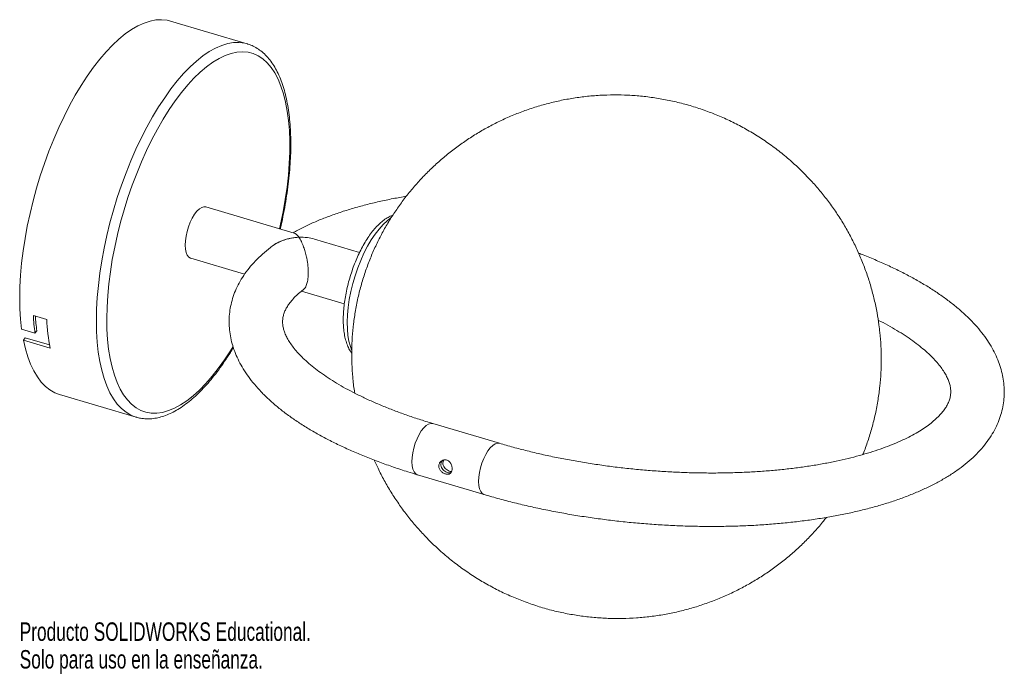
# Model space of a CAD drawing. Header units: millimetres. Extents: x -147 to 110, y -86 to 86.
import ezdxf

# ---------------------------------------------------------------- set-up
doc = ezdxf.new("R2010")
doc.units = ezdxf.units.MM
doc.styles.add('SLDTEXTSTYLE0', font='TXT', dxfattribs={"width": 0.7})

msp = doc.modelspace()

# ---------------------------------------------------------------- linework, layer by layer
at = {"color": 7, "linetype": 'Continuous', "lineweight": 15}
for p, q in [((-87.97, 79.35), (-108.04, 85.32)), ((-87.97, 79.35), (-87.92, 79.34)), ((-75.64, 29.79), (-98.77, 36.66)), ((-58.56, 24.71), (-70.32, 28.21)), ((-102.75, 23.24), (-88.63, 19.04)), ((-73.73, 14.61), (-62.55, 11.29)), ((-140.43, 7.19), (-143.92, 8.22)), ((-143.5, 3.58), (-146.99, 4.62)), ((-143.5, 3.58), (-143.02, 4.2)), ((-146.52, 1.76), (-146.04, 2.39)), ((-146.52, 1.76), (-139.54, -0.31)), ((-146.04, 2.39), (-139.69, 0.5)), ((-137.1, -12.45), (-117.04, -18.42)), ((-116.89, -18.46), (-117.04, -18.42)), ((-21.98, -25.26), (-39.43, -20.07)), ((-43.42, -33.49), (-25.97, -38.68))]:
    msp.add_line(p, q, dxfattribs=at)
at = {"color": 7, "linetype": 'Continuous', "lineweight": 15, "flags": 128}
for points in [[(-108.04, 85.32), (-108.94, 85.54), (-110.37, 85.68), (-111.86, 85.61), (-113.4, 85.32), (-114.97, 84.8), (-116.59, 84.07), (-118.22, 83.12), (-119.88, 81.96), (-121.55, 80.59), (-123.23, 79.03), (-124.9, 77.27), (-126.56, 75.33), (-128.2, 73.21), (-129.82, 70.93), (-131.41, 68.49), (-132.95, 65.91), (-134.45, 63.19), (-135.89, 60.36), (-137.28, 57.41), (-138.6, 54.37), (-139.84, 51.25), (-141.01, 48.06), (-142.1, 44.83), (-143.09, 41.55), (-144, 38.25), (-144.8, 34.94), (-145.51, 31.64), (-146.11, 28.35), (-146.61, 25.11), (-147, 21.92), (-147.28, 18.79), (-147.45, 15.74), (-147.5, 12.79), (-147.44, 9.94), (-147.27, 7.21), (-146.99, 4.62)], [(-102.75, 23.24), (-102.79, 23.25), (-103.26, 23.53), (-103.64, 24.03), (-103.93, 24.73), (-104.11, 25.61), (-104.18, 26.63), (-104.13, 27.77), (-103.97, 28.98), (-103.69, 30.23), (-103.32, 31.47), (-102.86, 32.65), (-102.33, 33.74), (-101.74, 34.71), (-101.12, 35.51), (-100.49, 36.12), (-99.87, 36.52), (-99.28, 36.7), (-98.77, 36.66)], [(-102.75, 23.24), (-102.79, 23.25), (-103.26, 23.53), (-103.64, 24.03), (-103.93, 24.73), (-104.11, 25.61), (-104.18, 26.63), (-104.13, 27.77), (-103.97, 28.98), (-103.69, 30.23), (-103.32, 31.47), (-102.86, 32.65), (-102.33, 33.74), (-101.74, 34.71), (-101.12, 35.51), (-100.49, 36.12), (-99.87, 36.52), (-99.28, 36.7), (-98.77, 36.66)], [(-146.52, 1.76), (-146, -0.51), (-145.37, -2.63), (-144.64, -4.56), (-143.81, -6.31), (-142.88, -7.86), (-141.86, -9.21), (-140.76, -10.35), (-139.57, -11.29), (-138.3, -12), (-137.1, -12.45)], [(-21.98, -25.26), (-22.49, -25.21), (-23.08, -25.39), (-23.71, -25.79), (-24.34, -26.41), (-24.96, -27.21), (-25.54, -28.17), (-26.07, -29.27), (-26.54, -30.45), (-26.91, -31.69), (-27.18, -32.93), (-27.35, -34.15), (-27.4, -35.28), (-27.33, -36.31), (-27.15, -37.19), (-26.86, -37.89), (-26.47, -38.39), (-26, -38.67), (-25.97, -38.68)], [(-21.98, -25.26), (-22.49, -25.21), (-23.08, -25.39), (-23.71, -25.79), (-24.34, -26.41), (-24.96, -27.21), (-25.54, -28.17), (-26.07, -29.27), (-26.54, -30.45), (-26.91, -31.69), (-27.18, -32.93), (-27.35, -34.15)], [(-27.35, -34.15), (-27.4, -35.28), (-27.33, -36.31), (-27.15, -37.19), (-26.86, -37.89), (-26.47, -38.39), (-26, -38.67), (-25.97, -38.68)]]:
    msp.add_lwpolyline(points, dxfattribs=at)
at = {"color": 8, "linetype": 'Continuous', "lineweight": 15, "flags": 128}
for points in [[(-126.93, -1.35), (-127.21, 1.26), (-127.38, 4.01), (-127.43, 6.87), (-127.38, 9.84), (-127.21, 12.91), (-126.92, 16.06), (-126.53, 19.27), (-126.03, 22.53), (-125.41, 25.83), (-124.7, 29.15), (-123.88, 32.48), (-122.97, 35.8), (-121.96, 39.09), (-120.86, 42.35), (-119.68, 45.55), (-118.42, 48.68), (-117.09, 51.73), (-115.69, 54.68), (-114.23, 57.52), (-112.72, 60.24), (-111.16, 62.82), (-109.56, 65.25), (-107.93, 67.53), (-106.28, 69.63), (-104.61, 71.56), (-102.92, 73.3), (-101.24, 74.84), (-99.56, 76.19), (-97.9, 77.32), (-96.25, 78.24), (-94.64, 78.94), (-93.06, 79.42), (-91.52, 79.68), (-90.04, 79.71), (-88.61, 79.52), (-87.97, 79.35)], [(-79.5, 30.93), (-79.23, 32.14), (-78.55, 35.4), (-77.99, 38.63), (-77.53, 41.82), (-77.18, 44.95), (-76.95, 48.01), (-76.83, 50.99), (-76.82, 53.86), (-76.92, 56.62), (-77.14, 59.25), (-77.48, 61.75), (-77.92, 64.09), (-78.47, 66.27), (-79.13, 68.28), (-79.89, 70.1), (-80.76, 71.73), (-81.71, 73.17), (-82.76, 74.39), (-83.89, 75.41), (-85.11, 76.21), (-86.39, 76.79), (-87.75, 77.14), (-89.17, 77.27), (-90.64, 77.18), (-92.16, 76.86), (-93.73, 76.31), (-95.32, 75.55), (-96.95, 74.57), (-98.59, 73.37), (-100.24, 71.97), (-101.89, 70.37), (-103.54, 68.58), (-105.17, 66.6), (-106.79, 64.44), (-108.37, 62.13), (-109.92, 59.66), (-111.43, 57.04), (-112.88, 54.3), (-114.28, 51.45), (-115.61, 48.49), (-116.87, 45.44), (-118.05, 42.32), (-119.16, 39.13), (-120.17, 35.91), (-121.09, 32.66), (-121.92, 29.39), (-122.64, 26.13), (-123.26, 22.88), (-123.77, 19.67), (-124.18, 16.51), (-124.47, 13.41), (-124.65, 10.39), (-124.71, 7.46), (-124.66, 4.64), (-124.5, 1.95), (-124.22, -0.62), (-124.22, -0.62)], [(-60.63, -0.75), (-60.96, 0.11), (-61.34, 1.47), (-61.61, 2.99), (-61.76, 4.65), (-61.8, 6.45), (-61.73, 8.35), (-61.55, 10.33), (-61.25, 12.38), (-60.84, 14.46), (-60.33, 16.55), (-59.73, 18.63), (-59.03, 20.67), (-58.25, 22.65), (-57.4, 24.54), (-56.49, 26.33), (-55.52, 28), (-54.51, 29.51), (-53.47, 30.86), (-52.42, 32.03), (-51.36, 33.01), (-50.35, 33.76)], [(-124.22, -0.62), (-123.83, -3.04), (-123.34, -5.3), (-122.73, -7.4), (-122.02, -9.31), (-121.21, -11.04), (-120.3, -12.58), (-119.3, -13.91), (-118.2, -15.03), (-117.03, -15.94), (-115.78, -16.63), (-114.46, -17.09), (-113.07, -17.34), (-111.62, -17.35), (-110.12, -17.15), (-108.58, -16.71), (-107, -16.06), (-105.39, -15.19), (-103.76, -14.1), (-102.11, -12.8), (-100.46, -11.3), (-98.8, -9.6), (-97.16, -7.71), (-95.54, -5.64), (-93.94, -3.41), (-92.37, -1.01), (-91.68, 0.1)], [(-117.04, -18.42), (-117.09, -18.4), (-118.42, -17.87), (-119.68, -17.13), (-120.86, -16.16), (-121.96, -14.98), (-122.97, -13.6), (-123.88, -12.01), (-124.7, -10.23), (-125.42, -8.27), (-126.03, -6.12), (-126.53, -3.81), (-126.93, -1.35)], [(-39.43, -20.07), (-39.94, -20.03), (-40.53, -20.21), (-41.15, -20.61), (-41.78, -21.22), (-42.4, -22.02), (-42.99, -22.99), (-43.52, -24.08), (-43.98, -25.26), (-44.36, -26.5), (-44.63, -27.75), (-44.79, -28.96)], [(-44.79, -28.96), (-44.84, -30.1), (-44.78, -31.12), (-44.6, -32), (-44.31, -32.7), (-43.92, -33.2), (-43.45, -33.48), (-43.42, -33.49)]]:
    msp.add_lwpolyline(points, dxfattribs=at)
at = {"color": 7, "linetype": 'Continuous', "lineweight": 15}
for centre, radius, start, end in [((-86.55, 11.08), 57.44, 182.8473, 187.5004), ((-88.37, 11.43), 55.13, 183.4974, 187.5331), ((-87.72, 9.64), 52.77, 182.6642, 190.8666)]:
    msp.add_arc(centre, radius, start, end, dxfattribs=at)
for points, knots in [([(-79.33, 30.88), (-79.31, 30.94), (-79.04, 32.03), (-78.6, 34.17), (-78, 37.28), (-77.51, 40.37), (-77.11, 43.41), (-76.82, 46.4), (-76.63, 49.33), (-76.54, 52.19), (-76.56, 54.96), (-76.68, 57.63), (-76.9, 60.2), (-77.24, 62.65), (-77.68, 64.98), (-78.22, 67.18), (-78.88, 69.23), (-79.64, 71.14), (-80.52, 72.88), (-81.5, 74.44), (-82.58, 75.82), (-83.75, 77.01), (-85.01, 77.99), (-86.34, 78.74), (-87.32, 79.18), (-87.86, 79.31), (-87.91, 79.33)], [0, 0, 0, 0, 0.0023763, 0.047478, 0.0925947, 0.1377329, 0.1828997, 0.2281025, 0.2733497, 0.3186506, 0.3640153, 0.409455, 0.4549811, 0.5006048, 0.546335, 0.5921747, 0.6381148, 0.6841232, 0.7300994, 0.7758871, 0.821269, 0.8659956, 0.9098669, 0.9528322, 0.9950399, 1, 1, 1, 1]), ([(77.35, 5.75), (77.19, 6.8), (76.87, 9.02), (76.16, 12.38), (75.26, 15.81), (74.18, 19.2), (72.93, 22.54), (71.51, 25.81), (69.91, 29.01), (68.15, 32.13), (66.24, 35.15), (64.16, 38.08), (61.94, 40.89), (59.48, 43.69), (56.78, 46.45), (53.84, 49.14), (50.76, 51.64), (47.57, 53.94), (44.27, 56.05), (40.87, 57.97), (37.4, 59.68), (33.85, 61.19), (30.24, 62.49), (26.59, 63.59), (22.9, 64.48), (19.18, 65.17), (15.46, 65.66), (11.73, 65.94), (8, 66.02), (4.3, 65.91), (0.63, 65.6), (-3.01, 65.09), (-6.59, 64.41), (-10.12, 63.54), (-13.58, 62.49), (-16.96, 61.27), (-20.26, 59.89), (-23.46, 58.35), (-26.57, 56.65), (-29.57, 54.81), (-32.46, 52.83), (-35.22, 50.72), (-37.87, 48.49), (-40.39, 46.14), (-42.77, 43.67), (-45.02, 41.11), (-47.14, 38.44), (-49.11, 35.67), (-50.95, 32.81), (-52.64, 29.84), (-54.19, 26.78), (-55.6, 23.6), (-56.86, 20.3), (-57.97, 16.86), (-58.91, 13.26), (-59.64, 9.65), (-60.16, 6.07), (-60.49, 2.57), (-60.63, -0.94), (-60.59, -4.46), (-60.35, -7.98), (-60.09, -10.54), (-59.85, -11.92), (-59.81, -12.13)], [0, 0, 0, 0, 0.014623, 0.030911, 0.047223, 0.063564, 0.07993, 0.09632, 0.112731, 0.129161, 0.145608, 0.16207, 0.178545, 0.195032, 0.213395, 0.231701, 0.249897, 0.267986, 0.285973, 0.30386, 0.321652, 0.33935, 0.356958, 0.374477, 0.391909, 0.409255, 0.426516, 0.443694, 0.460789, 0.4778, 0.494728, 0.511573, 0.528335, 0.545012, 0.561605, 0.578112, 0.594532, 0.610866, 0.627111, 0.643269, 0.659339, 0.675321, 0.691219, 0.707036, 0.722779, 0.738457, 0.754086, 0.769688, 0.785293, 0.800945, 0.8167, 0.832631, 0.848827, 0.865393, 0.882435, 0.900034, 0.916141, 0.932268, 0.948416, 0.964588, 0.980787, 0.997016, 1, 1, 1, 1]), ([(-46.29, 39.46), (-47.47, 39.25), (-49.9, 38.82), (-53.45, 38.06), (-56.97, 37.21), (-60.37, 36.27), (-63.64, 35.24), (-66.79, 34.13), (-69.8, 32.93), (-72.65, 31.63), (-74.71, 30.61), (-75.76, 30), (-75.96, 29.88)], [0, 0, 0, 0, 0.101302, 0.209097, 0.317187, 0.425609, 0.534394, 0.643574, 0.753165, 0.863166, 0.973537, 1, 1, 1, 1]), ([(-49.85, 34.46), (-50, 34.41), (-50.51, 34.25), (-51.38, 33.77), (-52.47, 33.02), (-53.56, 32.06), (-54.63, 30.92), (-55.67, 29.61), (-56.66, 28.17), (-57.6, 26.6), (-58.48, 24.93), (-59.29, 23.16), (-60.04, 21.33), (-60.71, 19.43), (-61.3, 17.51), (-61.8, 15.56), (-62.21, 13.61), (-62.52, 11.68), (-62.73, 9.79), (-62.83, 7.96), (-62.83, 6.19), (-62.72, 4.51), (-62.48, 2.93), (-62.13, 1.45), (-61.64, 0.11), (-61.13, -0.92), (-60.73, -1.45), (-60.59, -1.63)], [0, 0, 0, 0, 0.0151874, 0.0542068, 0.0952184, 0.1375345, 0.1802861, 0.2228462, 0.265093, 0.3070401, 0.3487423, 0.3902598, 0.431647, 0.4729514, 0.5142154, 0.5554784, 0.5967686, 0.6381244, 0.6795902, 0.7212172, 0.7630662, 0.8052083, 0.847721, 0.8906653, 0.934017, 0.9773665, 1, 1, 1, 1]), ([(-81.44, 26.34), (-81.1, 26.59), (-80.25, 27.18), (-78.74, 27.87), (-76.76, 28.48), (-75.29, 28.67), (-74.45, 28.7), (-74.44, 28.7)], [0, 0, 0, 0, 0.167391, 0.40593, 0.651231, 0.997804, 1, 1, 1, 1]), ([(-74.44, 28.7), (-74.45, 28.7), (-75.15, 28.67), (-76.59, 28.5), (-78.5, 27.98), (-80.1, 27.22), (-81.05, 26.73), (-81.43, 26.36), (-81.44, 26.35)], [0, 0, 0, 0, 0.002196, 0.291069, 0.588389, 0.789386, 0.995099, 1, 1, 1, 1]), ([(-74.44, 28.7), (-74.44, 28.7), (-74.65, 29), (-75.05, 29.5), (-75.45, 29.69), (-75.64, 29.78)], [0, 0, 0, 0, 0.003851, 0.510278, 1, 1, 1, 1]), ([(-75.64, 29.77), (-75.49, 29.71), (-75.09, 29.54), (-74.69, 29.06), (-74.44, 28.7), (-74.44, 28.7)], [0, 0, 0, 0, 0.388272, 0.996149, 1, 1, 1, 1]), ([(-74.44, 28.7), (-74.44, 28.7), (-73.69, 28.73), (-72.32, 28.64), (-70.94, 28.44), (-70.35, 28.21), (-70.32, 28.2)], [0, 0, 0, 0, 0.003784, 0.527445, 0.983226, 1, 1, 1, 1]), ([(-73.25, 15.03), (-73.21, 15.05), (-72.94, 15.2), (-72.54, 15.86), (-72.14, 17.12), (-71.94, 18.73), (-71.98, 20.69), (-72.2, 22.31), (-72.47, 23.7), (-72.78, 24.9), (-73.24, 26.3), (-73.79, 27.63), (-74.22, 28.38), (-74.44, 28.7), (-74.44, 28.7)], [0, 0, 0, 0, 0.020005, 0.142692, 0.226805, 0.317946, 0.423687, 0.528583, 0.577467, 0.665053, 0.755011, 0.875234, 0.999123, 1, 1, 1, 1]), ([(-81.44, 26.34), (-81.58, 26.24), (-82.48, 25.59), (-83.96, 24.32), (-85.83, 22.53), (-87.48, 20.65), (-88.91, 18.72), (-90.1, 16.74), (-91.07, 14.73), (-91.81, 12.69), (-92.33, 10.63), (-92.64, 8.56), (-92.73, 6.49), (-92.62, 4.42), (-92.31, 2.36), (-91.79, 0.31), (-91.07, -1.74), (-90.14, -3.77), (-89.01, -5.8), (-87.66, -7.82), (-86.1, -9.82), (-84.33, -11.8), (-82.35, -13.75), (-80.17, -15.65), (-77.81, -17.51), (-75.27, -19.31), (-72.56, -21.06), (-69.69, -22.74), (-66.68, -24.37), (-63.53, -25.93), (-60.25, -27.42), (-56.84, -28.85), (-53.31, -30.22), (-49.67, -31.51), (-46.36, -32.6), (-44.25, -33.24), (-43.42, -33.49)], [0, 0, 0, 0, 0.006282, 0.038624, 0.070584, 0.101979, 0.132654, 0.162519, 0.191576, 0.219905, 0.247648, 0.274984, 0.302109, 0.329196, 0.356409, 0.38394, 0.41196, 0.44061, 0.469985, 0.500118, 0.530968, 0.562433, 0.594362, 0.626594, 0.658984, 0.691414, 0.723796, 0.756094, 0.788289, 0.820377, 0.852361, 0.884246, 0.916041, 0.947756, 0.979399, 1, 1, 1, 1]), ([(-25.97, -38.68), (-25.29, -38.87), (-23.33, -39.45), (-20.01, -40.35), (-15.99, -41.35), (-11.9, -42.27), (-7.75, -43.11), (-3.54, -43.88), (0.7, -44.56), (4.99, -45.16), (9.3, -45.69), (13.63, -46.13), (17.96, -46.48), (22.29, -46.75), (26.62, -46.93), (30.92, -47.03), (35.19, -47.04), (39.42, -46.97), (43.61, -46.81), (47.74, -46.56), (51.81, -46.22), (55.8, -45.8), (59.72, -45.29), (63.54, -44.7), (67.27, -44.02), (70.9, -43.25), (74.41, -42.39), (77.81, -41.45), (81.09, -40.43), (84.23, -39.31), (87.24, -38.11), (90.11, -36.82), (92.83, -35.43), (95.38, -33.96), (97.77, -32.39), (99.98, -30.73), (101.99, -28.99), (103.79, -27.16), (105.37, -25.27), (106.73, -23.32), (107.86, -21.33), (108.76, -19.31), (109.44, -17.26), (109.89, -15.2), (110.14, -13.14), (110.17, -11.07), (110, -9), (109.62, -6.94), (109.04, -4.89), (108.26, -2.85), (107.28, -0.81), (106.08, 1.22), (104.67, 3.23), (103.05, 5.23), (101.21, 7.19), (99.17, 9.13), (96.94, 11.02), (94.52, 12.86), (91.93, 14.65), (89.17, 16.38), (86.27, 18.04), (83.21, 19.65), (80.02, 21.19), (76.69, 22.66), (74.03, 23.77), (72.44, 24.37), (72.04, 24.52)], [0, 0, 0, 0, 0.008493, 0.024645, 0.040776, 0.056888, 0.072982, 0.089063, 0.105134, 0.121196, 0.137252, 0.153305, 0.169357, 0.18541, 0.201466, 0.217527, 0.233596, 0.249676, 0.265769, 0.281877, 0.298005, 0.314156, 0.330332, 0.34654, 0.362782, 0.379063, 0.39539, 0.411766, 0.428198, 0.444689, 0.461242, 0.477857, 0.494528, 0.511239, 0.527956, 0.544617, 0.561147, 0.577452, 0.593442, 0.609045, 0.624229, 0.639006, 0.653429, 0.667578, 0.681546, 0.695438, 0.709331, 0.723318, 0.737495, 0.751946, 0.766738, 0.78191, 0.797468, 0.813381, 0.829588, 0.846009, 0.862561, 0.879175, 0.895794, 0.912381, 0.92892, 0.945407, 0.961838, 0.978217, 0.994546, 1, 1, 1, 1]), ([(-39.43, -20.07), (-40.04, -19.88), (-41.83, -19.35), (-44.69, -18.42), (-47.97, -17.26), (-51.12, -16.06), (-54.13, -14.81), (-56.99, -13.53), (-59.7, -12.21), (-62.23, -10.87), (-64.6, -9.51), (-66.78, -8.13), (-68.78, -6.76), (-70.6, -5.38), (-72.22, -4.02), (-73.65, -2.68), (-74.89, -1.37), (-75.94, -0.1), (-76.81, 1.12), (-77.5, 2.28), (-78.03, 3.39), (-78.4, 4.44), (-78.63, 5.44), (-78.72, 6.43), (-78.67, 7.42), (-78.47, 8.4), (-78.12, 9.37), (-77.63, 10.32), (-76.99, 11.31), (-76.17, 12.34), (-75.13, 13.41), (-74.15, 14.3), (-73.45, 14.83), (-73.23, 15)], [0, 0, 0, 0, 0.01746, 0.050535, 0.083548, 0.116482, 0.149326, 0.18207, 0.2147, 0.247207, 0.279577, 0.311802, 0.343873, 0.375788, 0.407553, 0.439188, 0.470731, 0.50225, 0.533823, 0.565609, 0.597864, 0.63099, 0.665622, 0.702764, 0.743855, 0.784669, 0.820952, 0.85451, 0.88641, 0.920226, 0.952902, 0.984949, 1, 1, 1, 1]), ([(77.15, 7), (78, 6.56), (79.7, 5.68), (82.04, 4.32), (84.23, 2.95), (86.23, 1.57), (88.04, 0.2), (89.67, -1.16), (91.1, -2.5), (92.34, -3.81), (93.39, -5.08), (94.26, -6.3), (94.95, -7.47), (95.47, -8.57), (95.85, -9.62), (96.08, -10.63), (96.17, -11.62), (96.12, -12.61), (95.92, -13.59), (95.57, -14.56), (95.08, -15.51), (94.44, -16.49), (93.61, -17.52), (92.58, -18.6), (91.37, -19.67), (89.98, -20.74), (88.4, -21.81), (86.63, -22.86), (84.68, -23.89), (82.54, -24.89), (80.22, -25.85), (77.74, -26.77), (75.08, -27.65), (72.26, -28.47), (69.29, -29.24), (66.18, -29.95), (62.93, -30.59), (59.55, -31.16), (56.06, -31.66), (52.46, -32.09), (48.76, -32.44), (44.98, -32.71), (41.12, -32.9), (37.2, -33.02), (33.22, -33.05), (29.2, -33), (25.15, -32.87), (21.08, -32.66), (17, -32.36), (12.91, -31.99), (8.85, -31.54), (4.8, -31.01), (0.79, -30.4), (-3.17, -29.72), (-7.08, -28.97), (-10.92, -28.15), (-14.69, -27.25), (-18.39, -26.3), (-20.78, -25.6), (-21.98, -25.26)], [0, 0, 0, 0, 0.01701, 0.034163, 0.051239, 0.068234, 0.085146, 0.101979, 0.118742, 0.135457, 0.15216, 0.16889, 0.185734, 0.202827, 0.220381, 0.238732, 0.258414, 0.280188, 0.301816, 0.321043, 0.338826, 0.35573, 0.373649, 0.390965, 0.407947, 0.424771, 0.441542, 0.458315, 0.475124, 0.491994, 0.508938, 0.525959, 0.543059, 0.560234, 0.577478, 0.594787, 0.612154, 0.629572, 0.647037, 0.664543, 0.682085, 0.699657, 0.717256, 0.734878, 0.752519, 0.770175, 0.787843, 0.805521, 0.823205, 0.840892, 0.85858, 0.876264, 0.893943, 0.911614, 0.929272, 0.946916, 0.964542, 0.982146, 1, 1, 1, 1]), ([(73.13, -28.2), (73.16, -28.13), (73.66, -26.98), (74.47, -24.65), (75.56, -21.17), (76.46, -17.54), (77.14, -13.9), (77.61, -10.3), (77.89, -6.8), (77.98, -3.28), (77.89, 0.24), (77.66, 3.25), (77.43, 5.09), (77.35, 5.75)], [0, 0, 0, 0, 0.006607, 0.109009, 0.213896, 0.32193, 0.433534, 0.534911, 0.636421, 0.738065, 0.839865, 0.941841, 1, 1, 1, 1]), ([(-116.86, -18.45), (-116.53, -18.54), (-115.73, -18.76), (-114.4, -18.88), (-112.89, -18.84), (-111.34, -18.59), (-109.75, -18.15), (-108.13, -17.5), (-106.49, -16.64), (-104.83, -15.59), (-103.17, -14.34), (-101.51, -12.91), (-99.85, -11.29), (-98.22, -9.51), (-96.61, -7.56), (-95.02, -5.47), (-93.48, -3.22), (-92.33, -1.45), (-91.71, -0.39), (-91.58, -0.17)], [0, 0, 0, 0, 0.040676, 0.099397, 0.15844, 0.2183, 0.279281, 0.341448, 0.404645, 0.468587, 0.532966, 0.597532, 0.662096, 0.726568, 0.790915, 0.855131, 0.91922, 0.983195, 1, 1, 1, 1]), ([(-54.7, -29.66), (-54.38, -30.38), (-53.58, -32.19), (-52.11, -35), (-50.32, -38.1), (-48.35, -41.1), (-46.24, -43.99), (-43.98, -46.78), (-41.48, -49.54), (-38.75, -52.26), (-35.78, -54.9), (-32.67, -57.36), (-29.45, -59.62), (-26.13, -61.68), (-22.71, -63.55), (-19.22, -65.21), (-15.65, -66.67), (-12.03, -67.93), (-8.37, -68.98), (-4.67, -69.82), (-0.95, -70.46), (2.78, -70.9), (6.51, -71.13), (10.22, -71.17), (13.92, -71.01), (17.59, -70.65), (21.21, -70.1), (24.78, -69.37), (28.29, -68.46), (31.73, -67.37), (35.1, -66.11), (38.37, -64.69), (41.56, -63.11), (44.64, -61.38), (47.61, -59.51), (50.47, -57.5), (53.21, -55.36), (55.82, -53.1), (58.31, -50.72), (60.66, -48.23), (62.42, -46.21), (63.35, -44.99), (63.59, -44.67)], [0, 0, 0, 0, 0.016481, 0.041436, 0.066419, 0.091427, 0.116457, 0.141506, 0.166573, 0.194448, 0.222236, 0.249857, 0.277318, 0.304624, 0.33178, 0.358792, 0.385663, 0.412397, 0.438997, 0.465465, 0.491803, 0.518013, 0.544095, 0.570051, 0.595881, 0.621585, 0.647161, 0.672611, 0.697933, 0.723125, 0.748187, 0.773117, 0.797915, 0.822579, 0.847109, 0.871505, 0.89577, 0.919908, 0.943924, 0.96783, 0.991643, 1, 1, 1, 1]), ([(-37.82, -31.03), (-37.83, -31.16), (-37.82, -31.28), (-37.79, -31.52), (-37.77, -31.64), (-37.69, -31.88), (-37.63, -32), (-37.51, -32.22), (-37.43, -32.33), (-37.19, -32.64), (-36.99, -32.82), (-36.67, -33.04), (-36.56, -33.1), (-36.33, -33.21), (-36.21, -33.26), (-35.98, -33.32), (-35.87, -33.35), (-35.65, -33.37), (-35.54, -33.37), (-35.23, -33.34), (-35.04, -33.28), (-34.81, -33.11), (-34.74, -33.05), (-34.61, -32.9), (-34.55, -32.81), (-34.46, -32.63), (-34.42, -32.53), (-34.36, -32.31), (-34.34, -32.19), (-34.3, -31.83), (-34.32, -31.57), (-34.4, -31.19), (-34.44, -31.06), (-34.53, -30.82), (-34.59, -30.7), (-34.71, -30.47), (-34.79, -30.36), (-34.94, -30.16), (-35.03, -30.07), (-35.22, -29.9), (-35.32, -29.83), (-35.54, -29.72), (-35.65, -29.67), (-35.88, -29.6), (-35.99, -29.58), (-36.23, -29.56), (-36.35, -29.57), (-36.7, -29.63), (-36.92, -29.72), (-37.21, -29.91), (-37.3, -29.99), (-37.47, -30.16), (-37.54, -30.26), (-37.66, -30.46), (-37.71, -30.57), (-37.78, -30.8), (-37.8, -30.91), (-37.82, -31.03)], [0, 0, 0, 0, 0.03125, 0.03125, 0.0625, 0.0625, 0.09375, 0.09375, 0.125, 0.125, 0.1875, 0.1875, 0.21875, 0.21875, 0.25, 0.25, 0.28125, 0.28125, 0.3125, 0.3125, 0.375, 0.375, 0.40625, 0.40625, 0.4375, 0.4375, 0.46875, 0.46875, 0.5, 0.5, 0.5625, 0.5625, 0.59375, 0.59375, 0.625, 0.625, 0.65625, 0.65625, 0.6875, 0.6875, 0.71875, 0.71875, 0.75, 0.75, 0.78125, 0.78125, 0.8125, 0.8125, 0.875, 0.875, 0.90625, 0.90625, 0.9375, 0.9375, 0.96875, 0.96875, 1, 1, 1, 1]), ([(-36.75, -29.67), (-36.82, -29.73), (-37.05, -29.91), (-37.26, -30.39), (-37.32, -31), (-37.15, -31.6), (-36.79, -32.15), (-36.28, -32.6), (-35.69, -32.91), (-35.13, -33.04), (-34.83, -32.99), (-34.69, -32.96)], [0, 0, 0, 0, 0.052937, 0.178081, 0.29762, 0.413601, 0.532731, 0.657447, 0.781909, 0.899766, 1, 1, 1, 1]), ([(-36.78, -29.68), (-36.91, -29.81), (-37.17, -30.1), (-37.25, -30.49), (-37.29, -30.69)], [0, 0, 0, 0, 0.474947, 1, 1, 1, 1]), ([(-37.29, -30.69), (-37.28, -30.89), (-37.28, -31.3), (-36.99, -31.88), (-36.55, -32.39), (-35.98, -32.78), (-35.39, -32.99), (-34.94, -33.04), (-34.74, -32.97), (-34.68, -32.94)], [0, 0, 0, 0, 0.153823, 0.307458, 0.466063, 0.629328, 0.786862, 0.936978, 1, 1, 1, 1]), ([(-34.49, -32.64), (-34.51, -32.64), (-34.68, -32.66), (-35.1, -32.53), (-35.66, -32.27), (-36.17, -31.86), (-36.58, -31.33), (-36.79, -30.71), (-36.74, -30.11), (-36.61, -29.72), (-36.47, -29.58), (-36.47, -29.58)], [0, 0, 0, 0, 0.012654, 0.156608, 0.289608, 0.425532, 0.57293, 0.723604, 0.864709, 0.998883, 1, 1, 1, 1])]:
    msp.add_open_spline(points, degree=3, knots=knots, dxfattribs=at)

# ---------------------------------------------------------------- texts
at = {"color": 7, "linetype": 'Continuous', "char_height": 4.8336, "attachment_point": 1, "style": 'SLDTEXTSTYLE0'}
for s, insert in [('Producto SOLIDWORKS Educational.', (-147.5, -72.16)), ('Solo para uso en la enseñanza.', (-147.5, -79.41))]:
    msp.add_mtext(s, dxfattribs=dict(at, insert=insert))

doc.saveas('drawing.dxf')
